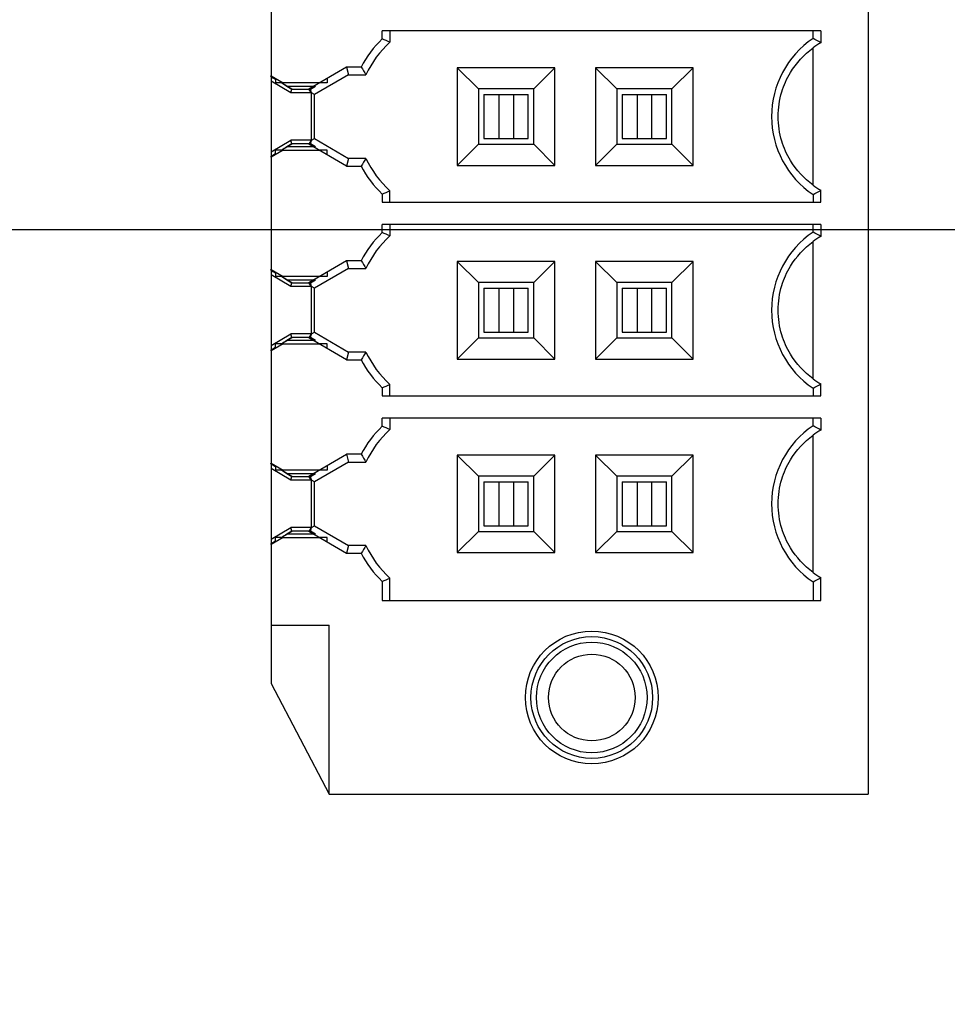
# Model space of a CAD drawing. Header units: inches. Extents: x 0 to 34, y 0 to 22.
# Tile 34 of 84: x 7.799 to 8.46, y 15.246 to 15.947. Entities that reach past the tile are written whole.
import ezdxf

# ---------------------------------------------------------------- set-up
doc = ezdxf.new("R2010")
doc.units = ezdxf.units.IN
doc.header["$LTSCALE"] = 1.87
doc.header["$MEASUREMENT"] = 0
doc.layers.get('0').update_dxf_attribs({"linetype": 'CONTINUOUS'})
doc.layers.add('DIMENSIONS', color=7, linetype='CONTINUOUS')
doc.styles.get("Standard").update_dxf_attribs({"font": 'txt', "width": 0.8})
doc.dimstyles.new('DIMSTYLE_2', dxfattribs={"dimtxt": 0.125, "dimasz": 0.18, "dimexe": 0.125, "dimexo": 0.0625, "dimgap": 0.03125, "dimtad": 0, "dimtih": 1, "dimtoh": 1, "dimdec": 3, "dimzin": 4, "dimdsep": 46, "dimtxsty": 'STANDARD', "dimblk": '_FILLED', "dimblk1": '_FILLED', "dimblk2": '_FILLED', "dimcen": 0.09, "dimadec": 0, "dimazin": 0, "dimtp": 0.001, "dimtm": 0.001, "dimtfac": 1, "dimtdec": 3, "dimtofl": 0, "dimtmove": 0, "dimatfit": 3, "dimldrblk": '_FILLED', "dimfxl": 1, "dimtolj": 1, "dimtzin": 4, "dimarcsym": 0})

# ---------------------------------------------------------------- blocks, each defined once
blk = doc.blocks.new('*D36')
at = {"layer": 'DIMENSIONS', "color": 2, "linetype": 'CONTINUOUS'}
blk.add_line((11.16666, 13.64704), (7.09266, 13.64704), dxfattribs=at)
at = {"layer": 'DIMENSIONS', "color": 2, "linetype": 'CONTINUOUS', "insert": (7.03016, 13.70954), "char_height": 0.125, "width": 1.725, "attachment_point": 3, "line_spacing_factor": 0.9}
blk.add_mtext('4X 4.300{\\Ftxt.shx;\\W1.000000;\\H0.125000; }[109.22]', dxfattribs=at)
blk = doc.blocks.new('_FILLED')
at = {"color": 0, "linetype": 'BYBLOCK'}
blk.add_solid([(0, 0), (-1, 0.1736), (-1, -0.1736)], dxfattribs=at)
blk = doc.blocks.new('*D39')
at = {"layer": 'DIMENSIONS', "color": 2, "linetype": 'CONTINUOUS'}
blk.add_line((9.80994, 10.89137), (7.09266, 10.89137), dxfattribs=at)
at = {"layer": 'DIMENSIONS', "color": 2, "linetype": 'CONTINUOUS', "insert": (7.03016, 10.95387), "char_height": 0.125, "width": 1.725, "attachment_point": 3, "line_spacing_factor": 0.9}
blk.add_mtext('7X 7.056{\\Ftxt.shx;\\W1.000000;\\H0.125000; }[179.21]', dxfattribs=at)
blk = doc.blocks.new('*D68')
at = {"layer": 'DIMENSIONS', "color": 2, "linetype": 'CONTINUOUS'}
blk.add_line((8.34111, 14.23178), (7.09266, 14.23178), dxfattribs=at)
at = {"layer": 'DIMENSIONS', "color": 2, "linetype": 'CONTINUOUS', "insert": (7.03016, 14.29428), "char_height": 0.125, "width": 1.325, "attachment_point": 3, "line_spacing_factor": 0.9}
blk.add_mtext('3.715{\\Ftxt.shx;\\W1.000000;\\H0.125000; }[94.37]', dxfattribs=at)
blk = doc.blocks.new('*D69')
at = {"layer": 'DIMENSIONS', "color": 2, "linetype": 'CONTINUOUS'}
blk.add_line((10.24098, 14.82481), (7.09266, 14.82481), dxfattribs=at)
at = {"layer": 'DIMENSIONS', "color": 2, "linetype": 'CONTINUOUS', "insert": (7.03016, 14.88731), "char_height": 0.125, "width": 1.225, "attachment_point": 3, "line_spacing_factor": 0.9}
blk.add_mtext('3.122{\\Ftxt.shx;\\W1.000000;\\H0.125000; }[79.3]', dxfattribs=at)
blk = doc.blocks.new('*D70')
at = {"layer": 'DIMENSIONS', "color": 2, "linetype": 'CONTINUOUS'}
for p, q in [((7.33778, 8.19404), (7.28538, 8.11006)), ((8.29287, 8.19404), (7.33778, 8.19404)), ((7.28538, 8.11006), (7.09266, 8.11006))]:
    blk.add_line(p, q, dxfattribs=at)
at = {"layer": 'DIMENSIONS', "color": 2, "linetype": 'CONTINUOUS', "insert": (7.03016, 8.17256), "char_height": 0.125, "width": 1.425, "attachment_point": 3, "line_spacing_factor": 0.9}
blk.add_mtext('9.753{\\Ftxt.shx;\\W1.000000;\\H0.125000; }[247.73]', dxfattribs=at)
blk = doc.blocks.new('*D71')
at = {"layer": 'DIMENSIONS', "color": 2, "linetype": 'CONTINUOUS'}
for p, q in [((7.43335, 8.12704), (7.32545, 7.94359)), ((9.50816, 8.12704), (7.43335, 8.12704)), ((7.32545, 7.94359), (7.09266, 7.94359))]:
    blk.add_line(p, q, dxfattribs=at)
at = {"layer": 'DIMENSIONS', "color": 2, "linetype": 'CONTINUOUS', "insert": (7.03016, 8.00609), "char_height": 0.125, "width": 1.725, "attachment_point": 3, "line_spacing_factor": 0.9}
blk.add_mtext('7X 9.820{\\Ftxt.shx;\\W1.000000;\\H0.125000; }[249.43]', dxfattribs=at)
blk = doc.blocks.new('*D72')
at = {"layer": 'DIMENSIONS', "color": 2, "linetype": 'CONTINUOUS'}
blk.add_line((10.22216, 8.27654), (7.09266, 8.27654), dxfattribs=at)
at = {"layer": 'DIMENSIONS', "color": 2, "linetype": 'CONTINUOUS', "insert": (7.03016, 8.33904), "char_height": 0.125, "width": 1.725, "attachment_point": 3, "line_spacing_factor": 0.9}
blk.add_mtext('6X 9.671{\\Ftxt.shx;\\W1.000000;\\H0.125000; }[245.63]', dxfattribs=at)
blk = doc.blocks.new('*D73')
at = {"layer": 'DIMENSIONS', "color": 2, "linetype": 'CONTINUOUS'}
blk.add_line((13.77216, 8.42754), (7.09266, 8.42754), dxfattribs=at)
at = {"layer": 'DIMENSIONS', "color": 2, "linetype": 'CONTINUOUS', "insert": (7.03016, 8.49004), "char_height": 0.125, "width": 1.625, "attachment_point": 3, "line_spacing_factor": 0.9}
blk.add_mtext('2X 9.520{\\Ftxt.shx;\\W1.000000;\\H0.125000; }[241.8]', dxfattribs=at)
blk = doc.blocks.new('*D74')
at = {"layer": 'DIMENSIONS', "color": 2, "linetype": 'CONTINUOUS'}
blk.add_line((14.48266, 8.62704), (7.09266, 8.62704), dxfattribs=at)
at = {"layer": 'DIMENSIONS', "color": 2, "linetype": 'CONTINUOUS', "insert": (7.03016, 8.68954), "char_height": 0.125, "width": 1.725, "attachment_point": 3, "line_spacing_factor": 0.9}
blk.add_mtext('2X 9.320{\\Ftxt.shx;\\W1.000000;\\H0.125000; }[236.73]', dxfattribs=at)
blk = doc.blocks.new('*D75')
at = {"layer": 'DIMENSIONS', "color": 2, "linetype": 'CONTINUOUS'}
blk.add_line((9.50856, 11.81735), (7.09266, 11.81735), dxfattribs=at)
at = {"layer": 'DIMENSIONS', "color": 2, "linetype": 'CONTINUOUS', "insert": (7.03016, 11.87985), "char_height": 0.125, "width": 1.725, "attachment_point": 3, "line_spacing_factor": 0.9}
blk.add_mtext('7X 6.130{\\Ftxt.shx;\\W1.000000;\\H0.125000; }[155.69]', dxfattribs=at)
blk = doc.blocks.new('*D76')
at = {"layer": 'DIMENSIONS', "color": 2, "linetype": 'CONTINUOUS'}
blk.add_line((9.50856, 9.96538), (7.09266, 9.96538), dxfattribs=at)
at = {"layer": 'DIMENSIONS', "color": 2, "linetype": 'CONTINUOUS', "insert": (7.03016, 10.02788), "char_height": 0.125, "width": 1.725, "attachment_point": 3, "line_spacing_factor": 0.9}
blk.add_mtext('7X 7.982{\\Ftxt.shx;\\W1.000000;\\H0.125000; }[202.73]', dxfattribs=at)
blk = doc.blocks.new('*D77')
at = {"layer": 'DIMENSIONS', "color": 2, "linetype": 'CONTINUOUS'}
for p, q in [((7.22218, 12.89126), (7.09266, 12.89126)), ((7.37247, 12.70177), (7.22218, 12.89126)), ((11.72719, 12.70177), (7.37247, 12.70177))]:
    blk.add_line(p, q, dxfattribs=at)
at = {"layer": 'DIMENSIONS', "color": 2, "linetype": 'CONTINUOUS', "insert": (7.03016, 12.95376), "char_height": 0.125, "width": 1.725, "attachment_point": 3, "line_spacing_factor": 0.9}
blk.add_mtext('2X 5.245{\\Ftxt.shx;\\W1.000000;\\H0.125000; }[133.23]', dxfattribs=at)
blk = doc.blocks.new('*D79')
at = {"layer": 'DIMENSIONS', "color": 2, "linetype": 'CONTINUOUS'}
blk.add_line((12.83765, 15.79704), (7.09266, 15.79704), dxfattribs=at)
at = {"layer": 'DIMENSIONS', "color": 2, "linetype": 'CONTINUOUS', "insert": (7.03016, 15.85954), "char_height": 0.125, "width": 1.625, "attachment_point": 3, "line_spacing_factor": 0.9}
blk.add_mtext('2X 2.150{\\Ftxt.shx;\\W1.000000;\\H0.125000; }[54.61]', dxfattribs=at)
blk = doc.blocks.new('*D83')
at = {"layer": 'DIMENSIONS', "color": 2, "linetype": 'CONTINUOUS'}
blk.add_line((10.86016, 9.34704), (7.09266, 9.34704), dxfattribs=at)
at = {"layer": 'DIMENSIONS', "color": 2, "linetype": 'CONTINUOUS', "insert": (7.03016, 9.40954), "char_height": 0.125, "width": 1.725, "attachment_point": 3, "line_spacing_factor": 0.9}
blk.add_mtext('2X 8.600{\\Ftxt.shx;\\W1.000000;\\H0.125000; }[218.44]', dxfattribs=at)

msp = doc.modelspace()

# ---------------------------------------------------------------- linework, layer by layer
at = {"color": 6, "linetype": 'CONTINUOUS'}
for p, q in [((8.40361, 17.32463), (8.40361, 15.39549)), ((7.97841, 15.98653), (7.97841, 15.90682)), ((8.05759, 15.93299), (8.05759, 15.9388)), ((8.3697, 15.9388), (8.05759, 15.9388)), ((8.06306, 15.9388), (8.06306, 15.9306)), ((8.36424, 15.93328), (8.36424, 15.9388)), ((8.3697, 15.9388), (8.3697, 15.93029)), ((8.36424, 15.829), (8.36424, 15.92656)), ((8.04258, 15.913), (8.03206, 15.913)), ((8.11099, 15.91252), (8.11099, 15.84304)), ((8.12605, 15.89746), (8.11099, 15.91252)), ((8.18047, 15.91252), (8.11099, 15.91252)), ((8.18047, 15.91252), (8.16542, 15.89746)), ((8.18047, 15.84304), (8.18047, 15.91252)), ((8.20942, 15.91252), (8.20942, 15.84304)), ((8.22447, 15.89746), (8.20942, 15.91252)), ((8.2789, 15.91252), (8.20942, 15.91252)), ((8.2789, 15.91252), (8.26384, 15.89746)), ((8.2789, 15.84304), (8.2789, 15.91252)), ((7.97841, 15.90682), (7.98711, 15.90179)), ((7.97841, 15.90596), (7.97841, 15.90645)), ((8.03353, 15.90754), (8.04598, 15.90754)), ((7.97841, 15.90285), (7.97841, 15.85271)), ((7.99258, 15.89467), (7.97841, 15.90285)), ((7.98648, 15.90179), (7.98149, 15.90179)), ((7.98962, 15.89943), (8.00856, 15.89943)), ((7.99258, 15.89467), (7.99329, 15.89731)), ((7.99329, 15.89731), (8.00532, 15.89731)), ((8.01828, 15.90179), (8.01287, 15.90179)), ((8.12605, 15.89746), (8.12605, 15.85809)), ((8.16542, 15.89746), (8.12605, 15.89746)), ((8.16542, 15.85809), (8.16542, 15.89746)), ((8.22447, 15.89746), (8.22447, 15.85809)), ((8.26384, 15.89746), (8.22447, 15.89746)), ((8.26384, 15.85809), (8.26384, 15.89746)), ((8.00723, 15.89467), (7.99258, 15.89467)), ((8.00723, 15.86089), (8.00723, 15.89467)), ((8.00926, 15.86203), (8.00926, 15.89353)), ((8.12998, 15.89353), (8.12998, 15.86203)), ((8.12998, 15.89353), (8.16148, 15.89353)), ((8.14053, 15.89353), (8.14053, 15.86203)), ((8.15093, 15.89353), (8.15093, 15.86203)), ((8.16148, 15.86203), (8.16148, 15.89353)), ((8.22841, 15.89353), (8.22841, 15.86203)), ((8.22841, 15.89353), (8.25991, 15.89353)), ((8.23896, 15.89353), (8.23896, 15.86203)), ((8.24936, 15.89353), (8.24936, 15.86203)), ((8.25991, 15.86203), (8.25991, 15.89353)), ((8.12998, 15.86203), (8.16148, 15.86203)), ((8.22841, 15.86203), (8.25991, 15.86203)), ((7.97841, 15.85271), (7.99258, 15.86089)), ((8.00856, 15.85612), (7.98962, 15.85612)), ((7.99329, 15.85824), (7.99258, 15.86089)), ((8.0072, 15.86089), (7.99258, 15.86089)), ((8.00532, 15.85824), (7.99329, 15.85824)), ((8.11099, 15.84304), (8.12605, 15.85809)), ((8.12605, 15.85809), (8.16542, 15.85809)), ((8.18047, 15.84304), (8.16542, 15.85809)), ((8.20942, 15.84304), (8.22447, 15.85809)), ((8.22447, 15.85809), (8.26384, 15.85809)), ((8.2789, 15.84304), (8.26384, 15.85809)), ((7.98711, 15.85376), (7.97841, 15.84874)), ((7.97841, 15.84898), (7.97841, 15.8496)), ((7.97841, 15.84874), (7.97841, 15.76902)), ((7.98648, 15.85376), (7.98149, 15.85376)), ((8.01828, 15.85376), (8.01287, 15.85376)), ((8.04598, 15.84802), (8.03353, 15.84802)), ((8.03206, 15.84256), (8.04258, 15.84256)), ((8.11099, 15.84304), (8.18047, 15.84304)), ((8.20942, 15.84304), (8.2789, 15.84304)), ((8.05759, 15.82257), (8.05759, 15.81675)), ((8.06306, 15.81675), (8.06306, 15.82496)), ((8.36424, 15.82227), (8.36424, 15.81675)), ((8.3697, 15.81675), (8.3697, 15.82526)), ((8.05759, 15.81675), (8.3697, 15.81675)), ((8.05759, 15.79519), (8.05759, 15.80101)), ((8.3697, 15.80101), (8.05759, 15.80101)), ((8.06306, 15.80101), (8.06306, 15.7928)), ((8.36424, 15.79549), (8.36424, 15.80101)), ((8.3697, 15.80101), (8.3697, 15.7925)), ((8.36424, 15.6912), (8.36424, 15.78876)), ((8.04258, 15.77521), (8.03206, 15.77521)), ((8.11099, 15.77472), (8.11099, 15.70524)), ((8.12605, 15.75967), (8.11099, 15.77472)), ((8.18047, 15.77472), (8.11099, 15.77472)), ((8.18047, 15.77472), (8.16542, 15.75967)), ((8.18047, 15.70524), (8.18047, 15.77472)), ((8.20942, 15.77472), (8.20942, 15.70524)), ((8.22447, 15.75967), (8.20942, 15.77472)), ((8.2789, 15.77472), (8.20942, 15.77472)), ((8.2789, 15.77472), (8.26384, 15.75967)), ((8.2789, 15.70524), (8.2789, 15.77472)), ((7.97841, 15.76902), (7.98711, 15.764)), ((7.97841, 15.76816), (7.97841, 15.76866)), ((7.97841, 15.76506), (7.97841, 15.71491)), ((7.99258, 15.75687), (7.97841, 15.76506)), ((7.98648, 15.764), (7.98149, 15.764)), ((8.01828, 15.764), (8.01287, 15.764)), ((8.03353, 15.76974), (8.04598, 15.76974)), ((7.98962, 15.76164), (8.00856, 15.76164)), ((7.99258, 15.75687), (7.99329, 15.75952)), ((8.00723, 15.75687), (7.99258, 15.75687)), ((7.99329, 15.75952), (8.00532, 15.75952)), ((8.00723, 15.72309), (8.00723, 15.75687)), ((8.12605, 15.75967), (8.12605, 15.7203)), ((8.16542, 15.75967), (8.12605, 15.75967)), ((8.16542, 15.7203), (8.16542, 15.75967)), ((8.22447, 15.75967), (8.22447, 15.7203)), ((8.26384, 15.75967), (8.22447, 15.75967)), ((8.26384, 15.7203), (8.26384, 15.75967)), ((8.00926, 15.72423), (8.00926, 15.75573)), ((8.12998, 15.75573), (8.12998, 15.72423)), ((8.12998, 15.75573), (8.16148, 15.75573)), ((8.14053, 15.75573), (8.14053, 15.72423)), ((8.15093, 15.75573), (8.15093, 15.72423)), ((8.16148, 15.72423), (8.16148, 15.75573)), ((8.22841, 15.75573), (8.22841, 15.72423)), ((8.22841, 15.75573), (8.25991, 15.75573)), ((8.23896, 15.75573), (8.23896, 15.72423)), ((8.24936, 15.75573), (8.24936, 15.72423)), ((8.25991, 15.72423), (8.25991, 15.75573)), ((7.97841, 15.71491), (7.99258, 15.72309)), ((7.99329, 15.72045), (7.99258, 15.72309)), ((8.0072, 15.72309), (7.99258, 15.72309)), ((8.12998, 15.72423), (8.16148, 15.72423)), ((8.22841, 15.72423), (8.25991, 15.72423)), ((7.98711, 15.71597), (7.97841, 15.71094)), ((7.98648, 15.71597), (7.98149, 15.71597)), ((8.00856, 15.71833), (7.98962, 15.71833)), ((8.00532, 15.72045), (7.99329, 15.72045)), ((8.01828, 15.71597), (8.01287, 15.71597)), ((8.11099, 15.70524), (8.12605, 15.7203)), ((8.12605, 15.7203), (8.16542, 15.7203)), ((8.18047, 15.70524), (8.16542, 15.7203)), ((8.20942, 15.70524), (8.22447, 15.7203)), ((8.22447, 15.7203), (8.26384, 15.7203)), ((8.2789, 15.70524), (8.26384, 15.7203)), ((7.97841, 15.71119), (7.97841, 15.71181)), ((7.97841, 15.71094), (7.97841, 15.63123)), ((8.04598, 15.71022), (8.03353, 15.71022)), ((8.03206, 15.70476), (8.04258, 15.70476)), ((8.11099, 15.70524), (8.18047, 15.70524)), ((8.20942, 15.70524), (8.2789, 15.70524)), ((8.06306, 15.67896), (8.06306, 15.68716)), ((8.3697, 15.67896), (8.3697, 15.68747)), ((8.05759, 15.68477), (8.05759, 15.67896)), ((8.36424, 15.68448), (8.36424, 15.67896)), ((8.05759, 15.67896), (8.3697, 15.67896)), ((8.05759, 15.6574), (8.05759, 15.66321)), ((8.3697, 15.66321), (8.05759, 15.66321)), ((8.06306, 15.66321), (8.06306, 15.65501)), ((8.36424, 15.65769), (8.36424, 15.66321)), ((8.3697, 15.66321), (8.3697, 15.6547)), ((8.36424, 15.55341), (8.36424, 15.65097)), ((7.97841, 15.63123), (7.98711, 15.6262)), ((7.97841, 15.63036), (7.97841, 15.63086)), ((8.04258, 15.63741), (8.03206, 15.63741)), ((8.03353, 15.63195), (8.04598, 15.63195)), ((8.11099, 15.63693), (8.11099, 15.56745)), ((8.12605, 15.62187), (8.11099, 15.63693)), ((8.18047, 15.63693), (8.11099, 15.63693)), ((8.18047, 15.63693), (8.16542, 15.62187)), ((8.18047, 15.56745), (8.18047, 15.63693)), ((8.20942, 15.63693), (8.20942, 15.56745)), ((8.22447, 15.62187), (8.20942, 15.63693)), ((8.2789, 15.63693), (8.20942, 15.63693)), ((8.2789, 15.63693), (8.26384, 15.62187)), ((8.2789, 15.56745), (8.2789, 15.63693)), ((7.97841, 15.62726), (7.97841, 15.57711)), ((7.99258, 15.61908), (7.97841, 15.62726)), ((7.98648, 15.6262), (7.98149, 15.6262)), ((7.98962, 15.62384), (8.00856, 15.62384)), ((8.01828, 15.6262), (8.01287, 15.6262)), ((7.99258, 15.61908), (7.99329, 15.62172)), ((8.00723, 15.61908), (7.99258, 15.61908)), ((7.99329, 15.62172), (8.00532, 15.62172)), ((8.00723, 15.5853), (8.00723, 15.61908)), ((8.00926, 15.58644), (8.00926, 15.61794)), ((8.12605, 15.62187), (8.12605, 15.5825)), ((8.16542, 15.62187), (8.12605, 15.62187)), ((8.12998, 15.61794), (8.12998, 15.58644)), ((8.12998, 15.61794), (8.16148, 15.61794)), ((8.14053, 15.61794), (8.14053, 15.58644)), ((8.15093, 15.61794), (8.15093, 15.58644)), ((8.16148, 15.58644), (8.16148, 15.61794)), ((8.16542, 15.5825), (8.16542, 15.62187)), ((8.22447, 15.62187), (8.22447, 15.5825)), ((8.26384, 15.62187), (8.22447, 15.62187)), ((8.22841, 15.61794), (8.22841, 15.58644)), ((8.22841, 15.61794), (8.25991, 15.61794)), ((8.23896, 15.61794), (8.23896, 15.58644)), ((8.24936, 15.61794), (8.24936, 15.58644)), ((8.25991, 15.58644), (8.25991, 15.61794)), ((8.26384, 15.5825), (8.26384, 15.62187)), ((7.97841, 15.57711), (7.99258, 15.5853)), ((7.99329, 15.58265), (7.99258, 15.5853)), ((8.0072, 15.5853), (7.99258, 15.5853)), ((8.00532, 15.58265), (7.99329, 15.58265)), ((8.11099, 15.56745), (8.12605, 15.5825)), ((8.12605, 15.5825), (8.16542, 15.5825)), ((8.12998, 15.58644), (8.16148, 15.58644)), ((8.18047, 15.56745), (8.16542, 15.5825)), ((8.20942, 15.56745), (8.22447, 15.5825)), ((8.22447, 15.5825), (8.26384, 15.5825)), ((8.22841, 15.58644), (8.25991, 15.58644)), ((8.2789, 15.56745), (8.26384, 15.5825)), ((7.98711, 15.57817), (7.97841, 15.57315)), ((7.98648, 15.57817), (7.98149, 15.57817)), ((8.00856, 15.58053), (7.98962, 15.58053)), ((8.01828, 15.57817), (8.01287, 15.57817)), ((7.97841, 15.57339), (7.97841, 15.57401)), ((7.97841, 15.57315), (7.97841, 15.47423)), ((8.04598, 15.57243), (8.03353, 15.57243)), ((8.11099, 15.56745), (8.18047, 15.56745)), ((8.20942, 15.56745), (8.2789, 15.56745)), ((8.03206, 15.56697), (8.04258, 15.56697)), ((8.05759, 15.54698), (8.05759, 15.53329)), ((8.06306, 15.53329), (8.06306, 15.54937)), ((8.36424, 15.54668), (8.36424, 15.53329)), ((8.3697, 15.53329), (8.3697, 15.54967)), ((8.05759, 15.53329), (8.3697, 15.53329)), ((7.97841, 15.51577), (8.01975, 15.51577)), ((8.01975, 15.39549), (8.01975, 15.51577)), ((7.97841, 15.47423), (8.01975, 15.39549)), ((8.01975, 15.39549), (8.40361, 15.39549))]:
    msp.add_line(p, q, dxfattribs=at)
at = {"color": 7, "linetype": 'CONTINUOUS'}
for p, q in [((8.00532, 15.89756), (8.03222, 15.91309)), ((8.03206, 15.913), (8.03353, 15.90754)), ((7.9782, 15.90657), (7.9783, 15.90675)), ((7.9782, 15.90657), (7.98149, 15.90467)), ((7.97841, 15.90596), (7.97841, 15.90285)), ((7.97975, 15.90517), (7.97841, 15.90596)), ((7.98036, 15.90481), (7.97975, 15.90517)), ((7.98148, 15.90416), (7.98036, 15.90481)), ((7.98149, 15.90489), (7.98149, 15.90179)), ((8.03353, 15.90754), (8.00926, 15.89353)), ((8.01828, 15.90504), (8.01828, 15.90179)), ((7.98577, 15.90176), (7.98674, 15.90117)), ((7.98963, 15.89943), (7.98578, 15.90167)), ((8.01287, 15.90179), (7.98689, 15.90179)), ((7.98701, 15.90149), (7.98711, 15.90167)), ((7.98962, 15.89943), (7.99329, 15.89731)), ((7.99329, 15.89731), (7.98963, 15.89943)), ((8.00705, 15.89457), (8.00532, 15.89756)), ((8.00647, 15.89731), (8.01014, 15.89943)), ((8.00718, 15.89474), (8.00647, 15.89731)), ((8.0072, 15.89467), (8.00718, 15.89474)), ((8.00926, 15.89353), (8.00723, 15.89468)), ((8.00723, 15.86088), (8.00926, 15.86203)), ((8.00926, 15.86203), (8.03353, 15.84802)), ((7.98672, 15.85444), (7.98963, 15.85612)), ((7.99329, 15.85824), (7.98962, 15.85612)), ((7.98963, 15.85612), (7.99329, 15.85824)), ((8.00705, 15.86098), (8.00532, 15.858)), ((8.03222, 15.84246), (8.00532, 15.858)), ((8.00647, 15.85824), (8.00718, 15.86082)), ((8.01014, 15.85612), (8.00647, 15.85824)), ((8.00718, 15.86082), (8.0072, 15.86089)), ((7.98149, 15.85088), (7.9782, 15.84898)), ((7.9782, 15.84898), (7.9783, 15.84881)), ((7.97841, 15.85271), (7.97841, 15.8496)), ((7.97841, 15.8496), (7.97975, 15.85038)), ((7.97975, 15.85038), (7.98036, 15.85074)), ((7.98036, 15.85074), (7.98148, 15.85139)), ((7.98149, 15.85066), (7.98149, 15.85376)), ((7.98578, 15.85389), (7.98672, 15.85444)), ((7.98689, 15.85376), (8.01287, 15.85376)), ((7.98701, 15.85407), (7.98711, 15.85389)), ((8.01828, 15.85052), (8.01828, 15.85376)), ((8.03353, 15.84802), (8.03206, 15.84256)), ((8.00532, 15.75977), (8.03222, 15.7753)), ((8.03206, 15.77521), (8.03353, 15.76974)), ((7.9782, 15.76878), (7.9783, 15.76895)), ((7.9782, 15.76878), (7.98149, 15.76688)), ((7.97841, 15.76816), (7.97841, 15.76506)), ((7.97975, 15.76738), (7.97841, 15.76816)), ((7.98036, 15.76702), (7.97975, 15.76738)), ((7.98148, 15.76637), (7.98036, 15.76702)), ((7.98149, 15.7671), (7.98149, 15.764)), ((7.98577, 15.76396), (7.98674, 15.76338)), ((7.98963, 15.76164), (7.98578, 15.76387)), ((8.01287, 15.764), (7.98689, 15.764)), ((7.98701, 15.76369), (7.98711, 15.76387)), ((8.03353, 15.76974), (8.00926, 15.75573)), ((8.01828, 15.76724), (8.01828, 15.764)), ((7.98962, 15.76164), (7.99329, 15.75952)), ((7.99329, 15.75952), (7.98963, 15.76164)), ((8.00705, 15.75678), (8.00532, 15.75977)), ((8.00647, 15.75952), (8.01014, 15.76164)), ((8.00718, 15.75694), (8.00647, 15.75952)), ((8.0072, 15.75687), (8.00718, 15.75694)), ((8.00926, 15.75573), (8.00723, 15.75688)), ((8.00705, 15.72319), (8.00532, 15.7202)), ((8.00647, 15.72045), (8.00718, 15.72303)), ((8.00718, 15.72303), (8.0072, 15.72309)), ((8.00723, 15.72308), (8.00926, 15.72423)), ((8.00926, 15.72423), (8.03353, 15.71022)), ((7.97841, 15.71491), (7.97841, 15.71181)), ((7.98149, 15.71287), (7.98149, 15.71597)), ((7.98578, 15.71609), (7.98672, 15.71664)), ((7.98672, 15.71664), (7.98963, 15.71833)), ((7.98689, 15.71597), (8.01287, 15.71597)), ((7.98701, 15.71627), (7.98711, 15.71609)), ((7.99329, 15.72045), (7.98962, 15.71833)), ((7.98963, 15.71833), (7.99329, 15.72045)), ((8.03222, 15.70467), (8.00532, 15.7202)), ((8.01014, 15.71833), (8.00647, 15.72045)), ((8.01828, 15.71272), (8.01828, 15.71597)), ((7.98149, 15.71309), (7.9782, 15.71119)), ((7.9782, 15.71119), (7.9783, 15.71101)), ((7.97841, 15.71181), (7.97975, 15.71259)), ((7.97975, 15.71259), (7.98036, 15.71295)), ((7.98036, 15.71295), (7.98148, 15.7136)), ((8.03353, 15.71022), (8.03206, 15.70476)), ((8.00532, 15.62197), (8.03222, 15.6375)), ((7.9782, 15.63098), (7.9783, 15.63116)), ((7.9782, 15.63098), (7.98149, 15.62908)), ((8.03353, 15.63195), (8.00926, 15.61794)), ((8.03206, 15.63741), (8.03353, 15.63195)), ((7.97841, 15.63036), (7.97841, 15.62726)), ((7.97975, 15.62958), (7.97841, 15.63036)), ((7.98036, 15.62922), (7.97975, 15.62958)), ((7.98148, 15.62857), (7.98036, 15.62922)), ((7.98149, 15.6293), (7.98149, 15.6262)), ((7.98577, 15.62617), (7.98674, 15.62558)), ((7.98963, 15.62384), (7.98578, 15.62607)), ((8.01287, 15.6262), (7.98689, 15.6262)), ((7.98701, 15.6259), (7.98711, 15.62608)), ((7.98962, 15.62384), (7.99329, 15.62172)), ((7.99329, 15.62172), (7.98963, 15.62384)), ((8.00647, 15.62172), (8.01014, 15.62384)), ((8.01828, 15.62945), (8.01828, 15.6262)), ((8.00705, 15.61898), (8.00532, 15.62197)), ((8.00718, 15.61915), (8.00647, 15.62172)), ((8.0072, 15.61908), (8.00718, 15.61915)), ((8.00926, 15.61794), (8.00723, 15.61909)), ((7.99329, 15.58265), (7.98962, 15.58053)), ((7.98963, 15.58053), (7.99329, 15.58265)), ((8.00705, 15.58539), (8.00532, 15.58241)), ((8.03222, 15.56687), (8.00532, 15.58241)), ((8.00647, 15.58265), (8.00718, 15.58523)), ((8.01014, 15.58053), (8.00647, 15.58265)), ((8.00718, 15.58523), (8.0072, 15.5853)), ((8.00723, 15.58529), (8.00926, 15.58644)), ((8.00926, 15.58644), (8.03353, 15.57243)), ((7.98149, 15.57529), (7.9782, 15.57339)), ((7.97841, 15.57711), (7.97841, 15.57401)), ((7.97841, 15.57401), (7.97975, 15.57479)), ((7.97975, 15.57479), (7.98036, 15.57515)), ((7.98036, 15.57515), (7.98148, 15.5758)), ((7.98149, 15.57507), (7.98149, 15.57817)), ((7.98578, 15.5783), (7.98672, 15.57885)), ((7.98672, 15.57885), (7.98963, 15.58053)), ((7.98689, 15.57817), (8.01287, 15.57817)), ((7.98701, 15.57848), (7.98711, 15.5783)), ((8.01828, 15.57493), (8.01828, 15.57817)), ((7.9782, 15.57339), (7.9783, 15.57322)), ((8.03353, 15.57243), (8.03206, 15.56697))]:
    msp.add_line(p, q, dxfattribs=at)
at = {"color": 6, "linetype": 'CONTINUOUS'}
for radius in [0.04724, 0.04331, 0.03937, 0.03085]:
    msp.add_circle((8.20676, 15.46439), radius, dxfattribs=at)
for centre, radius, start, end in [((8.1103, 15.87778), 0.07633, 133.67169, 152.5192), ((7.91324, 15.59546), 0.3671, 65.9138, 66.84448), ((8.40164, 15.87778), 0.06693, 123.97448, 236.02552), ((8.2387, 15.69717), 0.26741, 60.66728, 62.00142), ((8.1103, 15.87778), 0.07087, 131.81031, 155.16965), ((8.40164, 15.87778), 0.06147, 121.30611, 127.48067), ((8.28049, 16.05735), 0.27827, 211.24732, 212.5725), ((8.28049, 15.69821), 0.27827, 147.4275, 148.75268), ((8.1103, 15.87778), 0.07087, 204.83035, 228.18969), ((8.1103, 15.87778), 0.07633, 207.4808, 226.32831), ((8.40164, 15.87778), 0.06147, 232.51933, 238.69389), ((7.91324, 16.1601), 0.3671, 293.15552, 294.0862), ((8.2387, 16.05838), 0.26741, 297.99858, 299.33272), ((8.1103, 15.73998), 0.07633, 133.67169, 152.5192), ((8.1103, 15.73998), 0.07087, 131.81031, 155.16965), ((7.91324, 15.45766), 0.3671, 65.9138, 66.84448), ((8.40164, 15.73998), 0.06693, 123.97448, 236.02552), ((8.2387, 15.55938), 0.26741, 60.66728, 62.00142), ((8.40164, 15.73998), 0.06147, 121.30611, 127.48067), ((8.28049, 15.91955), 0.27827, 211.24732, 212.5725), ((8.28049, 15.56041), 0.27827, 147.4275, 148.75268), ((8.1103, 15.73998), 0.07087, 204.83035, 228.18969), ((8.1103, 15.73998), 0.07633, 207.4808, 226.32831), ((7.91324, 16.0223), 0.3671, 293.15552, 294.0862), ((8.40164, 15.73998), 0.06147, 232.51933, 238.69389), ((8.2387, 15.92059), 0.26741, 297.99858, 299.33272), ((8.1103, 15.60219), 0.07633, 133.67169, 152.5192), ((8.1103, 15.60219), 0.07087, 131.81031, 155.16965), ((7.91324, 15.31987), 0.3671, 65.9138, 66.84448), ((8.40164, 15.60219), 0.06693, 123.97448, 236.02552), ((8.2387, 15.42158), 0.26741, 60.66728, 62.00142), ((8.40164, 15.60219), 0.06147, 121.30611, 127.48067), ((8.28049, 15.78176), 0.27827, 211.24732, 212.5725), ((8.28049, 15.42262), 0.27827, 147.4275, 148.75268), ((8.1103, 15.60219), 0.07087, 204.83035, 228.18969), ((8.1103, 15.60219), 0.07633, 207.4808, 226.32831), ((8.40164, 15.60219), 0.06147, 232.51933, 238.69389), ((7.91324, 15.88451), 0.3671, 293.15552, 294.0862), ((8.2387, 15.78279), 0.26741, 297.99858, 299.33272)]:
    msp.add_arc(centre, radius, start, end, dxfattribs=at)
at = {"color": 7, "linetype": 'CONTINUOUS'}
for centre, radius, start, end in [((7.93004, 15.81689), 0.10146, 60.63059, 61.39246), ((7.92497, 15.80787), 0.1118, 60.24498, 60.63606), ((7.91967, 15.7986), 0.12248, 59.68538, 60.24204), ((8.17931, 16.21885), 0.37149, 238.77621, 239.29846), ((8.19929, 15.50333), 0.41038, 120.7208, 121.35025), ((7.93004, 15.93865), 0.10144, 298.60823, 299.37023), ((7.92495, 15.94773), 0.11185, 299.36473, 299.7556), ((7.91961, 15.95706), 0.1226, 299.75856, 300.31473), ((7.93004, 15.6791), 0.10146, 60.63059, 61.39246), ((7.92497, 15.67007), 0.1118, 60.24498, 60.63606), ((7.91967, 15.6608), 0.12248, 59.68538, 60.24204), ((8.17931, 16.08106), 0.37149, 238.77621, 239.29846), ((8.19929, 15.36554), 0.41038, 120.7208, 121.35025), ((7.93004, 15.80086), 0.10144, 298.60823, 299.37023), ((7.92495, 15.80993), 0.11185, 299.36473, 299.7556), ((7.91961, 15.81926), 0.1226, 299.75856, 300.31473), ((7.93004, 15.5413), 0.10146, 60.63059, 61.39246), ((7.92497, 15.53228), 0.1118, 60.24498, 60.63606), ((7.91967, 15.52301), 0.12248, 59.68538, 60.24204), ((8.17931, 15.94326), 0.37149, 238.77621, 239.29846), ((7.93004, 15.66306), 0.10144, 298.60823, 299.37023), ((7.92495, 15.67214), 0.11185, 299.36473, 299.7556), ((7.91961, 15.68147), 0.1226, 299.75856, 300.31473), ((8.19929, 15.22774), 0.41038, 120.7208, 121.35025)]:
    msp.add_arc(centre, radius, start, end, dxfattribs=at)
at = {"color": 6, "linetype": 'CONTINUOUS'}
for points in [[(8.36424, 15.829), (8.35782, 15.83368), (8.34877, 15.84355), (8.34105, 15.86091), (8.33854, 15.87778), (8.34105, 15.89465), (8.34877, 15.91201), (8.35782, 15.92188), (8.36424, 15.92656)], [(8.36424, 15.6912), (8.35782, 15.69588), (8.34877, 15.70575), (8.34105, 15.72312), (8.33854, 15.73999), (8.34105, 15.75685), (8.34877, 15.77422), (8.35782, 15.78408), (8.36424, 15.78876)], [(8.36424, 15.55341), (8.35782, 15.55809), (8.34877, 15.56796), (8.34105, 15.58532), (8.33854, 15.60219), (8.34105, 15.61906), (8.34877, 15.63642), (8.35782, 15.64629), (8.36424, 15.65097)]]:
    msp.add_open_spline(points, degree=3, knots=[0, 0, 0, 0, 0.210772, 0.343564, 0.500049, 0.65647, 0.789241, 1, 1, 1, 1], dxfattribs=at)

# ---------------------------------------------------------------- dimensions: what is measured, and where the dimension line sits
at = {"layer": 'DIMENSIONS', "color": 2, "linetype": 'CONTINUOUS'}
for feature_location, offset, origin, text, picture, middle in [((11.16666, 13.64704), (-4.074, 0), (11.22916, 17.94704), '4X <>', '*D36', (6.16766, 13.64704)), ((9.80994, 10.89137), (-2.71728, 0), (9.87244, 17.94704), '7X <>', '*D39', (6.16766, 10.89137)), ((9.50816, 8.12704), (-2.4155, -0.18345), (9.57066, 17.94704), '7X <>', '*D71', (6.16766, 7.94359)), ((10.2221581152, 8.2765375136), (-3.1295, 0), (10.2846581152, 17.9470375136), '6X <>', '*D72', (6.1676581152, 8.2765375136)), ((14.48266, 8.62704), (-7.39, 0), (14.54516, 17.94704), '2X <>', '*D74', (6.16766, 8.62704)), ((9.50856, 11.81735), (-2.4159, 0), (9.57106, 17.94704), '7X <>', '*D75', (6.16766, 11.81735)), ((9.50856, 9.96538), (-2.4159, 0), (9.57106, 17.94704), '7X <>', '*D76', (6.16766, 9.96538)), ((11.72719, 12.70177), (-4.63453, 0.1895), (11.78969, 17.94704), '2X <>', '*D77', (6.16766, 12.89126)), ((10.86016, 9.34704), (-3.7675, 0), (10.92266, 17.94704), '2X <>', '*D83', (6.16766, 9.34704)), ((13.7721581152, 8.4275375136), (-6.6795, 0), (13.8346581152, 17.9470375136), '2X <>', '*D73', (6.2176581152, 8.4275375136)), ((12.83765, 15.79704), (-5.74499, 0), (12.90015, 17.94704), '2X <>', '*D79', (6.21766, 15.79704))]:
    dim = msp.add_ordinate_dim(feature_location=feature_location, offset=offset, dtype=0, origin=origin, text=text, dimstyle='DIMSTYLE_2', dxfattribs=at)
    dim.commit()
    dim.dimension.update_dxf_attribs({"geometry": picture, "text_midpoint": middle})
for feature_location, offset, origin, picture, middle in [((8.29287, 8.19404), (-1.20021, -0.08398), (8.35537, 17.94704), '*D70', (6.31766, 8.11006)), ((8.34111, 14.23178), (-1.24845, 0), (8.40361, 17.94704), '*D68', (6.36766, 14.23178)), ((10.24098, 14.82481), (-3.14832, 0), (10.30348, 17.94704), '*D69', (6.41766, 14.82481))]:
    dim = msp.add_ordinate_dim(feature_location=feature_location, offset=offset, dtype=0, origin=origin, dimstyle='DIMSTYLE_2', dxfattribs=at)
    dim.commit()
    dim.dimension.update_dxf_attribs({"geometry": picture, "text_midpoint": middle})

doc.saveas('drawing.dxf')
